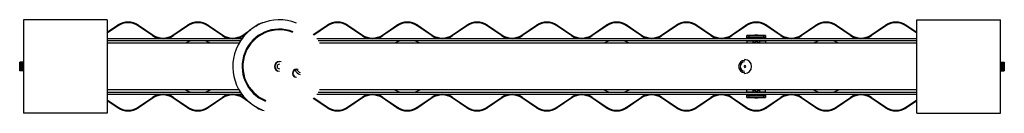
# Paper-space layout '_Superior' of a CAD drawing. Header units: millimetres. Extents: x -529 to 529, y -50 to 50.
import ezdxf

# ---------------------------------------------------------------- set-up
doc = ezdxf.new("R2010")
doc.units = ezdxf.units.MM

psp = doc.layouts.new('_Superior')

# ---------------------------------------------------------------- linework, layer by layer
at = {"color": 7, "linetype": 'Continuous', "lineweight": 25}
for p, q in [((-435, 50), (-525, 50)), ((-525, 50), (-525, -50)), ((-435, 50), (-435, -50)), ((-435, 36.6), (-423.8, 44.2)), ((-423.3, 43.5), (-435, 35.6)), ((-386.2, 33), (-401.7, 43.5)), ((-401.2, 44.2), (-385.7, 33.7)), ((-364.3, 33.7), (-348.7, 44.2)), ((-348.2, 43.5), (-363.8, 33)), ((-311.2, 33), (-326.8, 43.5)), ((-326.3, 44.2), (-310.7, 33.7)), ((-275.2, 43.2), (-273.7, 44.2)), ((-213.5, 34.2), (-198.7, 44.2)), ((-198.2, 43.5), (-213, 33.6)), ((-161.2, 33), (-176.8, 43.5)), ((-176.3, 44.2), (-160.7, 33.7)), ((-139.3, 33.7), (-123.6, 44.3)), ((-123.2, 43.6), (-138.8, 33)), ((-86.2, 33), (-101.8, 43.5)), ((-101.3, 44.2), (-85.7, 33.7)), ((-64.3, 33.7), (-48.7, 44.2)), ((-48.2, 43.5), (-63.8, 33)), ((-11.2, 33), (-26.8, 43.5)), ((-26.3, 44.2), (-10.7, 33.7)), ((10.7, 33.7), (26.3, 44.2)), ((26.8, 43.5), (11.2, 33)), ((63.8, 33), (48.2, 43.5)), ((48.7, 44.2), (64.3, 33.7)), ((85.7, 33.7), (101.3, 44.2)), ((101.8, 43.5), (86.2, 33)), ((138.8, 33), (123.2, 43.6)), ((123.6, 44.3), (139.3, 33.7)), ((160.7, 33.7), (176.3, 44.2)), ((176.8, 43.5), (161.2, 33)), ((213.8, 33), (198.2, 43.5)), ((198.7, 44.2), (214.3, 33.7)), ((235.7, 33.7), (251.3, 44.2)), ((251.8, 43.5), (236.2, 33)), ((288.8, 33), (273.2, 43.5)), ((273.7, 44.2), (289.3, 33.7)), ((310.7, 33.7), (326.3, 44.2)), ((326.8, 43.5), (311.2, 33)), ((363.8, 33), (348.2, 43.5)), ((348.7, 44.2), (364.3, 33.7)), ((385.7, 33.7), (401.3, 44.2)), ((401.8, 43.5), (386.2, 33)), ((435, 35.6), (423.2, 43.5)), ((423.7, 44.2), (435, 36.6)), ((435, -50), (435, 50)), ((435, 50), (525, 50)), ((525, -50), (525, 50)), ((-289.3, 33.7), (-280.6, 39.6)), ((-285.3, 35.4), (-288.8, 33)), ((252.5, 29.6), (252.5, 33.3)), ((254.5, 33.3), (254.5, 31.3)), ((270.5, 33.3), (254.5, 33.3)), ((261, 33.6), (261, 33.3)), ((264, 33.6), (261, 33.6)), ((264, 33.3), (264, 33.6)), ((270.5, 31.3), (270.5, 33.3)), ((272.5, 33.3), (272.5, 29.6)), ((-290.3, 29.6), (-435, 29.6)), ((-291.7, 27.6), (-435, 27.6)), ((-293.3, 25), (-435, 25)), ((435, 29.6), (-209.7, 29.6)), ((435, 27.6), (-208.3, 27.6)), ((435, 25), (-206.7, 25)), ((261, 31), (252.5, 31)), ((252.5, 27.6), (252.5, 25)), ((270.5, 31.3), (254.5, 31.3)), ((258.8, 27.6), (258.8, 25.8)), ((261, 31.2), (261, 29.6)), ((261.5, 27), (263.5, 27)), ((261.5, 25.8), (261.5, 27)), ((262.5, 27.6), (262.5, 27)), ((263.5, 27), (263.5, 25.8)), ((264, 29.6), (264, 31.2)), ((272.5, 31), (264, 31)), ((266.3, 25.8), (266.3, 27.6)), ((272.5, 27.6), (272.5, 25)), ((-529, -4.4), (-529, 4.4)), ((-525, 3.9), (-529, 3.9)), ((-525, 3.6), (-529, 3.6)), ((-525, 3.1), (-529, 3.1)), ((-525, 2.6), (-529, 2.6)), ((-525, 2), (-529, 2)), ((-525, 1.4), (-529, 1.4)), ((-525, 0.7), (-529, 0.7)), ((-525, 0), (-529, 0)), ((-525.1, 4.5), (-528.9, 4.5)), ((-528.9, 4.5), (-528.9, 4.5)), ((-525.1, 4.5), (-528.9, 4.5)), ((-525.1, 4.3), (-528.9, 4.3)), ((-528.9, 4.4), (-528.9, 4.3)), ((-525.1, 4.4), (-528.9, 4.4)), ((-528.9, 4.2), (-528.9, 4.1)), ((-525.1, 4.2), (-528.9, 4.2)), ((-525.1, 4.1), (-528.9, 4.1)), ((-528.9, 3.9), (-528.9, 3.8)), ((-525.1, 3.9), (-528.9, 3.9)), ((-525.1, 3.8), (-528.9, 3.8)), ((-528.9, 3.5), (-528.9, 3.4)), ((-525.1, 3.5), (-528.9, 3.5)), ((-525.1, 3.4), (-528.9, 3.4)), ((-528.9, 3), (-528.9, 2.8)), ((-525.1, 3), (-528.9, 3)), ((-525.1, 2.8), (-528.9, 2.8)), ((-528.9, 2.4), (-528.9, 2.3)), ((-525.1, 2.4), (-528.9, 2.4)), ((-525.1, 2.3), (-528.9, 2.3)), ((-528.9, 1.8), (-528.9, 1.6)), ((-525.1, 1.8), (-528.9, 1.8)), ((-525.1, 1.6), (-528.9, 1.6)), ((-528.9, 1.2), (-528.9, 0.9)), ((-525.1, 1.2), (-528.9, 1.2)), ((-525.1, 0.9), (-528.9, 0.9)), ((-528.9, 0.5), (-528.9, 0.2)), ((-525.1, 0.5), (-528.9, 0.5)), ((-525.1, 0.2), (-528.9, 0.2)), ((-525.1, 4.5), (-525.1, 4.5)), ((-525.1, 4.3), (-525.1, 4.4)), ((-525.1, 4.1), (-525.1, 4.2)), ((-525.1, 3.8), (-525.1, 3.9)), ((-525.1, 3.4), (-525.1, 3.5)), ((-525.1, 2.8), (-525.1, 3)), ((-525.1, 2.3), (-525.1, 2.4)), ((-525.1, 1.6), (-525.1, 1.8)), ((-525.1, 0.9), (-525.1, 1.2)), ((-525.1, 0.2), (-525.1, 0.5)), ((525, 3.9), (529, 3.9)), ((525, 3.6), (529, 3.6)), ((525, 3.1), (529, 3.1)), ((525, 2.6), (529, 2.6)), ((525, 2), (529, 2)), ((525, 1.4), (529, 1.4)), ((525, 0.7), (529, 0.7)), ((525.1, 4.5), (528.9, 4.5)), ((525.1, 4.5), (525.1, 4.5)), ((525.1, 4.5), (528.9, 4.5)), ((525.1, 4.3), (528.9, 4.3)), ((525.1, 4.4), (525.1, 4.3)), ((525.1, 4.4), (528.9, 4.4)), ((525.1, 4.2), (525.1, 4.1)), ((525.1, 4.2), (528.9, 4.2)), ((525.1, 4.1), (528.9, 4.1)), ((525.1, 3.9), (525.1, 3.8)), ((525.1, 3.9), (528.9, 3.9)), ((525.1, 3.8), (528.9, 3.8)), ((525.1, 3.5), (525.1, 3.4)), ((525.1, 3.5), (528.9, 3.5)), ((525.1, 3.4), (528.9, 3.4)), ((525.1, 3), (525.1, 2.8)), ((525.1, 3), (528.9, 3)), ((525.1, 2.8), (528.9, 2.8)), ((525.1, 2.4), (525.1, 2.3)), ((525.1, 2.4), (528.9, 2.4)), ((525.1, 2.3), (528.9, 2.3)), ((525.1, 1.8), (528.9, 1.8)), ((525.1, 1.8), (525.1, 1.6)), ((525.1, 1.6), (528.9, 1.6)), ((525.1, 1.2), (528.9, 1.2)), ((525.1, 1.2), (525.1, 0.9)), ((525.1, 0.9), (528.9, 0.9)), ((525.1, 0.5), (525.1, 0.2)), ((525.1, 0.5), (528.9, 0.5)), ((525.1, 0.2), (528.9, 0.2)), ((528.9, 4.5), (528.9, 4.5)), ((528.9, 4.3), (528.9, 4.4)), ((528.9, 4.1), (528.9, 4.2)), ((528.9, 3.8), (528.9, 3.9)), ((528.9, 3.4), (528.9, 3.5)), ((528.9, 2.8), (528.9, 3)), ((528.9, 2.3), (528.9, 2.4)), ((528.9, 1.6), (528.9, 1.8)), ((528.9, 0.9), (528.9, 1.2)), ((528.9, 0.2), (528.9, 0.5)), ((529, 4.4), (529, -4.4)), ((-525, -0.7), (-529, -0.7)), ((-525, -1.4), (-529, -1.4)), ((-525, -2), (-529, -2)), ((-525, -2.6), (-529, -2.6)), ((-525, -3.1), (-529, -3.1)), ((-525, -3.6), (-529, -3.6)), ((-525, -3.9), (-529, -3.9)), ((-525.1, -0.3), (-528.9, -0.3)), ((-528.9, -0.3), (-528.9, -0.5)), ((-525.1, -0.5), (-528.9, -0.5)), ((-525.1, -0.9), (-528.9, -0.9)), ((-528.9, -0.9), (-528.9, -1.2)), ((-525.1, -1.2), (-528.9, -1.2)), ((-528.9, -1.6), (-528.9, -1.8)), ((-525.1, -1.6), (-528.9, -1.6)), ((-525.1, -1.8), (-528.9, -1.8)), ((-528.9, -2.3), (-528.9, -2.4)), ((-525.1, -2.3), (-528.9, -2.3)), ((-525.1, -2.4), (-528.9, -2.4)), ((-528.9, -2.8), (-528.9, -3)), ((-525.1, -2.8), (-528.9, -2.8)), ((-525.1, -3), (-528.9, -3)), ((-528.9, -3.4), (-528.9, -3.5)), ((-525.1, -3.4), (-528.9, -3.4)), ((-525.1, -3.5), (-528.9, -3.5)), ((-528.9, -3.8), (-528.9, -3.9)), ((-525.1, -3.8), (-528.9, -3.8)), ((-525.1, -3.9), (-528.9, -3.9)), ((-528.9, -4.1), (-528.9, -4.2)), ((-525.1, -4.1), (-528.9, -4.1)), ((-525.1, -4.2), (-528.9, -4.2)), ((-525.1, -4.4), (-528.9, -4.4)), ((-528.9, -4.4), (-528.9, -4.4)), ((-525.1, -4.4), (-528.9, -4.4)), ((-528.9, -4.5), (-528.9, -4.5)), ((-525.1, -4.5), (-528.9, -4.5)), ((-525.1, -4.5), (-528.9, -4.5)), ((-525.1, -0.5), (-525.1, -0.3)), ((-525.1, -1.2), (-525.1, -0.9)), ((-525.1, -1.8), (-525.1, -1.6)), ((-525.1, -2.4), (-525.1, -2.3)), ((-525.1, -3), (-525.1, -2.8)), ((-525.1, -3.5), (-525.1, -3.4)), ((-525.1, -3.9), (-525.1, -3.8)), ((-525.1, -4.2), (-525.1, -4.1)), ((-525.1, -4.4), (-525.1, -4.4)), ((-525.1, -4.5), (-525.1, -4.5)), ((525, 0), (529, 0)), ((525, -0.7), (529, -0.7)), ((525, -1.4), (529, -1.4)), ((525, -2), (529, -2)), ((525, -2.6), (529, -2.6)), ((525, -3.1), (529, -3.1)), ((525, -3.6), (529, -3.6)), ((525, -3.9), (529, -3.9)), ((525.1, -0.3), (525.1, -0.5)), ((525.1, -0.3), (528.9, -0.3)), ((525.1, -0.5), (528.9, -0.5)), ((525.1, -0.9), (525.1, -1.2)), ((525.1, -0.9), (528.9, -0.9)), ((525.1, -1.2), (528.9, -1.2)), ((525.1, -1.6), (525.1, -1.8)), ((525.1, -1.6), (528.9, -1.6)), ((525.1, -1.8), (528.9, -1.8)), ((525.1, -2.3), (525.1, -2.4)), ((525.1, -2.3), (528.9, -2.3)), ((525.1, -2.4), (528.9, -2.4)), ((525.1, -2.8), (525.1, -3)), ((525.1, -2.8), (528.9, -2.8)), ((525.1, -3), (528.9, -3)), ((525.1, -3.4), (528.9, -3.4)), ((525.1, -3.4), (525.1, -3.5)), ((525.1, -3.5), (528.9, -3.5)), ((525.1, -3.8), (528.9, -3.8)), ((525.1, -3.8), (525.1, -3.9)), ((525.1, -3.9), (528.9, -3.9)), ((525.1, -4.1), (525.1, -4.2)), ((525.1, -4.1), (528.9, -4.1)), ((525.1, -4.2), (528.9, -4.2)), ((525.1, -4.4), (525.1, -4.4)), ((525.1, -4.4), (528.9, -4.4)), ((525.1, -4.4), (528.9, -4.4)), ((525.1, -4.5), (528.9, -4.5)), ((525.1, -4.5), (525.1, -4.5)), ((525.1, -4.5), (528.9, -4.5)), ((528.9, -0.5), (528.9, -0.3)), ((528.9, -1.2), (528.9, -0.9)), ((528.9, -1.8), (528.9, -1.6)), ((528.9, -2.4), (528.9, -2.3)), ((528.9, -3), (528.9, -2.8)), ((528.9, -3.5), (528.9, -3.4)), ((528.9, -3.9), (528.9, -3.8)), ((528.9, -4.2), (528.9, -4.1)), ((528.9, -4.4), (528.9, -4.4)), ((528.9, -4.5), (528.9, -4.5)), ((-293.3, -25), (-435, -25)), ((-435, -27.6), (-291.7, -27.6)), ((-435, -29.6), (-290.3, -29.6)), ((-209.7, -29.6), (435, -29.6)), ((-208.3, -27.6), (435, -27.6)), ((435, -25), (-206.7, -25)), ((252.5, -27.6), (252.5, -25)), ((252.5, -33.3), (252.5, -29.6)), ((252.5, -31), (261, -31)), ((254.5, -31.3), (270.5, -31.3)), ((254.5, -31.3), (254.5, -33.3)), ((258.8, -25.8), (258.8, -27.6)), ((261, -29.6), (261, -31.2)), ((261.5, -27), (261.5, -25.8)), ((263.5, -27), (261.5, -27)), ((262.5, -27.6), (262.5, -27)), ((263.5, -25.8), (263.5, -27)), ((264, -31.2), (264, -29.6)), ((264, -31), (272.5, -31)), ((266.3, -27.6), (266.3, -25.8)), ((270.5, -33.3), (270.5, -31.3)), ((272.5, -27.6), (272.5, -25)), ((272.5, -29.6), (272.5, -33.3)), ((-435, -35.6), (-423.2, -43.5)), ((-423.7, -44.2), (-435, -36.6)), ((-401.8, -43.5), (-386.2, -33)), ((-385.7, -33.7), (-401.3, -44.2)), ((-348.7, -44.2), (-364.3, -33.7)), ((-363.8, -33), (-348.2, -43.5)), ((-326.8, -43.5), (-311.2, -33)), ((-310.7, -33.7), (-326.3, -44.2)), ((-280.6, -39.6), (-289.3, -33.7)), ((-288.8, -33), (-285.3, -35.4)), ((-198.7, -44.2), (-213.5, -34.2)), ((-213, -33.6), (-198.2, -43.5)), ((-176.8, -43.5), (-161.2, -33)), ((-160.7, -33.7), (-176.3, -44.2)), ((-123.6, -44.3), (-139.3, -33.7)), ((-138.8, -33), (-123.2, -43.6)), ((-101.8, -43.5), (-86.2, -33)), ((-85.7, -33.7), (-101.3, -44.2)), ((-48.7, -44.2), (-64.3, -33.7)), ((-63.8, -33), (-48.2, -43.5)), ((-26.8, -43.5), (-11.2, -33)), ((-10.7, -33.7), (-26.3, -44.2)), ((26.3, -44.2), (10.7, -33.7)), ((11.2, -33), (26.8, -43.5)), ((48.2, -43.5), (63.8, -33)), ((64.3, -33.7), (48.7, -44.2)), ((101.3, -44.2), (85.7, -33.7)), ((86.2, -33), (101.8, -43.5)), ((123.2, -43.6), (138.8, -33)), ((139.3, -33.7), (123.6, -44.3)), ((176.3, -44.2), (160.7, -33.7)), ((161.2, -33), (176.8, -43.5)), ((198.2, -43.5), (213.8, -33)), ((214.3, -33.7), (198.7, -44.2)), ((251.3, -44.2), (235.7, -33.7)), ((236.2, -33), (251.8, -43.5)), ((254.5, -33.3), (270.5, -33.3)), ((261, -33.3), (261, -33.6)), ((261, -33.6), (264, -33.6)), ((264, -33.6), (264, -33.3)), ((273.2, -43.5), (288.8, -33)), ((289.3, -33.7), (273.7, -44.2)), ((326.3, -44.2), (310.7, -33.7)), ((311.2, -33), (326.8, -43.5)), ((348.2, -43.5), (363.8, -33)), ((364.3, -33.7), (348.7, -44.2)), ((401.2, -44.2), (385.7, -33.7)), ((386.2, -33), (401.7, -43.5)), ((423.3, -43.5), (435, -35.6)), ((435, -36.6), (423.8, -44.2)), ((-435, -50), (-525, -50)), ((-273.7, -44.2), (-275.2, -43.2)), ((435, -50), (525, -50))]:
    psp.add_line(p, q, dxfattribs=at)
at = {"color": 8, "linetype": 'Continuous', "lineweight": 25}
for p, q in [((262.5, 33.6), (262.5, 33.3)), ((258.8, 27.1), (252.5, 27.1)), ((261.5, 25.8), (258.8, 25.8)), ((262.5, 31.2), (262.5, 29.6)), ((266.3, 25.8), (263.5, 25.8)), ((272.5, 27.1), (266.3, 27.1)), ((250, 7.5), (250, 6.5)), ((250, -7.5), (250, -6.5)), ((252.5, -27.1), (258.8, -27.1)), ((258.8, -25.8), (261.5, -25.8)), ((262.5, -31.2), (262.5, -29.6)), ((263.5, -25.8), (266.3, -25.8)), ((266.3, -27.1), (272.5, -27.1)), ((262.5, -33.6), (262.5, -33.3))]:
    psp.add_line(p, q, dxfattribs=at)
at = {"color": 7, "linetype": 'Continuous', "lineweight": 25}
for centre, radius, start, end in [((-412.5, 27.6), 20, 55.7533, 124.2467), ((-412.5, 27.6), 19.2, 55.7477, 124.2523), ((-337.5, 27.6), 20, 56.0268, 123.9732), ((-337.5, 27.6), 19.2, 56.0268, 123.9732), ((-250, 0), 50, 68.349, 248.349), ((-262.5, 27.6), 20, 101.1039, 123.9732), ((-187.5, 27.6), 20, 56.0268, 123.9732), ((-187.5, 27.6), 19.2, 56.0268, 123.9732), ((-112.5, 27.6), 20, 56.0261, 123.6997), ((-112.5, 27.6), 19.2, 56.0261, 123.6941), ((-37.5, 27.6), 20, 56.0268, 123.9732), ((-37.5, 27.6), 19.2, 56.0268, 123.9732), ((37.5, 27.6), 20, 56.0268, 123.9732), ((37.5, 27.6), 19.2, 56.0268, 123.9732), ((112.5, 27.6), 20, 56.3003, 123.9739), ((112.5, 27.6), 19.2, 56.3059, 123.9739), ((187.5, 27.6), 20, 56.0268, 123.9732), ((187.5, 27.6), 19.2, 56.0268, 123.9732), ((262.5, 27.6), 20, 56.0268, 123.9732), ((262.5, 27.6), 19.2, 56.0268, 123.9732), ((337.5, 27.6), 20, 56.0268, 123.9732), ((337.5, 27.6), 19.2, 56.0268, 123.9732), ((412.5, 27.6), 20, 56.0268, 123.9732), ((412.5, 27.6), 19.2, 56.0268, 123.9732), ((-375, 49.6), 20, 236.0268, 303.9732), ((-375, 49.6), 19.2, 236.0268, 303.9732), ((-300, 49.6), 20, 236.0268, 303.9732), ((-300, 49.6), 19.2, 236.0268, 303.9732), ((-250, 0), 40, 68.349, 248.349), ((-250, 0), 39.2, 68.349, 248.349), ((-150, 49.6), 20, 236.0268, 303.9732), ((-150, 49.6), 19.2, 236.0268, 303.9732), ((-75, 49.6), 20, 236.0261, 303.9732), ((-75, 49.6), 19.2, 236.0261, 303.9732), ((0, 49.6), 20, 236.0268, 303.9732), ((0, 49.6), 19.2, 236.0268, 303.9732), ((75, 49.6), 20, 236.0268, 303.9739), ((75, 49.6), 19.2, 236.0268, 303.9739), ((150, 49.6), 20, 236.0268, 303.9732), ((150, 49.6), 19.2, 236.0268, 303.9732), ((225, 49.6), 20, 236.0268, 303.9732), ((225, 49.6), 19.2, 236.0268, 303.9732), ((254, -0.1), 33.4, 89.1415, 92.5771), ((271, -0.1), 33.4, 87.4229, 90.8585), ((300, 49.6), 20, 236.0268, 303.9732), ((300, 49.6), 19.2, 236.0268, 303.9732), ((375, 49.6), 20, 236.0268, 303.9732), ((375, 49.6), 19.2, 236.0268, 303.9732), ((-337.5, 0), 28.5, 104.2319, 118.6944), ((-337.5, 0), 28.5, 61.3056, 75.7681), ((-112.5, 0), 28.5, 104.2319, 118.6944), ((-112.5, 0), 28.5, 61.3056, 75.7681), ((112.5, 0), 28.5, 104.2319, 118.6944), ((112.5, 0), 28.5, 61.3056, 75.7681), ((254, -2.1), 33.4, 89.1415, 92.5771), ((259.5, 25.8), 0.75, 180, 270), ((265.5, 25.8), 0.75, 270, 0), ((271, -2.1), 33.4, 87.4229, 90.8585), ((337.5, 0), 28.5, 104.2319, 118.6944), ((337.5, 0), 28.5, 61.3056, 75.7681), ((-250, 0), 5.25, 68.349, 248.349), ((-250, 0), 5, 90, 270), ((-250, 0), 2.5, 90, 270), ((250, 0), 6.5, 90, 270), ((250, 0), 4.9, 90, 270), ((250, 0), 0.75, 0, 180), ((250, 0), 7.5, 270, 90), ((250, 0), 1.2, 270, 90), ((250, 0), 1, 270, 90), ((-231.4, -7.4), 4.5, 68.349, 248.349), ((-231.4, -7.4), 4, 90, 270), ((-225, 0), 9, 204.8656, 253.1651), ((-375, -49.6), 20, 56.0268, 123.9732), ((-375, -49.6), 19.2, 56.0268, 123.9732), ((-337.5, 0), 28.5, 241.3056, 255.7681), ((-337.5, 0), 28.5, 284.2319, 298.6944), ((-300, -49.6), 20, 56.0268, 123.9732), ((-300, -49.6), 19.2, 56.0268, 123.9732), ((-150, -49.6), 20, 56.0268, 123.9732), ((-150, -49.6), 19.2, 56.0268, 123.9732), ((-112.5, 0), 28.5, 241.3056, 255.7681), ((-112.5, 0), 28.5, 284.2319, 298.6944), ((-75, -49.6), 20, 56.0268, 123.9739), ((-75, -49.6), 19.2, 56.0268, 123.9739), ((0, -49.6), 20, 56.0268, 123.9732), ((0, -49.6), 19.2, 56.0268, 123.9732), ((75, -49.6), 20, 56.0261, 123.9732), ((75, -49.6), 19.2, 56.0261, 123.9732), ((112.5, 0), 28.5, 241.3056, 255.7681), ((112.5, 0), 28.5, 284.2319, 298.6944), ((150, -49.6), 20, 56.0268, 123.9732), ((150, -49.6), 19.2, 56.0268, 123.9732), ((225, -49.6), 20, 56.0268, 123.9732), ((225, -49.6), 19.2, 56.0268, 123.9732), ((254, 2.1), 33.4, 267.4229, 270.8585), ((259.5, -25.8), 0.75, 90, 180), ((265.5, -25.8), 0.75, 360, 90), ((271, 2.1), 33.4, 269.1415, 272.5771), ((300, -49.6), 20, 56.0268, 123.9732), ((300, -49.6), 19.2, 56.0268, 123.9732), ((337.5, 0), 28.5, 241.3056, 255.7681), ((337.5, 0), 28.5, 284.2319, 298.6944), ((375, -49.6), 20, 56.0268, 123.9732), ((375, -49.6), 19.2, 56.0268, 123.9732), ((254, 0.1), 33.4, 267.4229, 270.8585), ((271, 0.1), 33.4, 269.1415, 272.5771), ((-412.5, -27.6), 20, 236.0268, 303.9732), ((-412.5, -27.6), 19.2, 236.0268, 303.9732), ((-337.5, -27.6), 20, 236.0268, 303.9732), ((-337.5, -27.6), 19.2, 236.0268, 303.9732), ((-262.5, -27.6), 20, 236.0268, 258.8989), ((-187.5, -27.6), 20, 236.0268, 303.9732), ((-187.5, -27.6), 19.2, 236.0268, 303.9732), ((-112.5, -27.6), 20, 236.3003, 303.9739), ((-112.5, -27.6), 19.2, 236.3059, 303.9739), ((-37.5, -27.6), 20, 236.0268, 303.9732), ((-37.5, -27.6), 19.2, 236.0268, 303.9732), ((37.5, -27.6), 20, 236.0268, 303.9732), ((37.5, -27.6), 19.2, 236.0268, 303.9732), ((112.5, -27.6), 20, 236.0261, 303.6997), ((112.5, -27.6), 19.2, 236.0261, 303.6941), ((187.5, -27.6), 20, 236.0268, 303.9732), ((187.5, -27.6), 19.2, 236.0268, 303.9732), ((262.5, -27.6), 20, 236.0268, 303.9732), ((262.5, -27.6), 19.2, 236.0268, 303.9732), ((337.5, -27.6), 20, 236.0268, 303.9732), ((337.5, -27.6), 19.2, 236.0268, 303.9732), ((412.5, -27.6), 20, 235.7533, 304.2467), ((412.5, -27.6), 19.2, 235.7477, 304.2523)]:
    psp.add_arc(centre, radius, start, end, dxfattribs=at)
at = {"color": 8, "linetype": 'Continuous', "lineweight": 25}
psp.add_arc((-225, 0), 7, 208.9591, 249.0716, dxfattribs=at)
at = {"color": 7, "linetype": 'Continuous', "lineweight": 25}
for points, knots in [([(261.5, 25), (261.5, 25), (261.5, 25), (261.5, 25), (261.5, 25), (261.5, 25.1), (261.5, 25.1), (261.5, 25.2), (261.5, 25.2), (261.5, 25.3), (261.5, 25.5), (261.5, 25.6), (261.5, 25.7), (261.5, 25.8)], [0, 0, 0, 0, 0.074371, 0.147786, 0.220222, 0.291662, 0.362098, 0.431529, 0.499966, 0.62528, 0.750192, 0.874984, 1, 1, 1, 1]), ([(263.5, 25.8), (263.5, 25.7), (263.5, 25.7), (263.5, 25.6), (263.5, 25.5), (263.5, 25.4), (263.5, 25.3), (263.5, 25.3), (263.5, 25.2), (263.5, 25.1), (263.5, 25.1), (263.5, 25), (263.5, 25), (263.5, 25)], [0, 0, 0, 0, 0.071586, 0.143049, 0.214458, 0.28588, 0.357373, 0.42899, 0.500771, 0.620993, 0.744289, 0.870651, 1, 1, 1, 1]), ([(-528.9, 4.5), (-528.9, 4.5), (-528.9, 4.5), (-528.9, 4.5), (-528.9, 4.5), (-529, 4.5), (-529, 4.4), (-529, 4.4), (-529, 4.4), (-529, 4.4), (-529, 4.3)], [0, 0, 0, 0, 0.052206, 0.10848, 0.173968, 0.252013, 0.366823, 0.502732, 0.736895, 1, 1, 1, 1]), ([(-529, 4.4), (-529, 4.4), (-529, 4.4), (-529, 4.4), (-529, 4.5), (-529, 4.5), (-528.9, 4.5), (-528.9, 4.5), (-528.9, 4.5), (-528.9, 4.5)], [0, 0, 0, 0, 0.260652, 0.495902, 0.629272, 0.747123, 0.848219, 0.929036, 1, 1, 1, 1]), ([(-528.9, 4.5), (-528.9, 4.5), (-528.9, 4.5), (-528.9, 4.5), (-528.9, 4.5), (-529, 4.5), (-529, 4.5), (-529, 4.4), (-529, 4.4), (-529, 4.4), (-529, 4.4)], [0, 0, 0, 0, 0.052206, 0.10848, 0.173967, 0.252013, 0.366822, 0.502732, 0.736895, 1, 1, 1, 1]), ([(-528.9, 4.3), (-528.9, 4.3), (-528.9, 4.3), (-528.9, 4.3), (-528.9, 4.3), (-529, 4.3), (-529, 4.3), (-529, 4.3), (-529, 4.2), (-529, 4.2), (-529, 4.2)], [0, 0, 0, 0, 0.052206, 0.10848, 0.173968, 0.252014, 0.366823, 0.502733, 0.736895, 1, 1, 1, 1]), ([(-529, 4.3), (-529, 4.3), (-529, 4.4), (-529, 4.4), (-529, 4.4), (-529, 4.4), (-528.9, 4.4), (-528.9, 4.4), (-528.9, 4.4), (-528.9, 4.4)], [0, 0, 0, 0, 0.260652, 0.495902, 0.629272, 0.747122, 0.848218, 0.929036, 1, 1, 1, 1]), ([(-529, 4.2), (-529, 4.2), (-529, 4.2), (-529, 4.2), (-529, 4.2), (-529, 4.2), (-528.9, 4.2), (-528.9, 4.2), (-528.9, 4.2), (-528.9, 4.2)], [0, 0, 0, 0, 0.260652, 0.495902, 0.629272, 0.747122, 0.848218, 0.929036, 1, 1, 1, 1]), ([(-528.9, 4.1), (-528.9, 4.1), (-528.9, 4.1), (-528.9, 4.1), (-528.9, 4.1), (-529, 4.1), (-529, 4.1), (-529, 4), (-529, 4), (-529, 3.9), (-529, 3.9)], [0, 0, 0, 0, 0.052206, 0.10848, 0.173968, 0.252014, 0.366824, 0.502734, 0.736896, 1, 1, 1, 1]), ([(-529, 3.9), (-529, 3.9), (-529, 3.9), (-529, 3.9), (-529, 3.9), (-529, 3.9), (-528.9, 3.9), (-528.9, 3.9), (-528.9, 3.9), (-528.9, 3.9)], [0, 0, 0, 0, 0.260652, 0.495902, 0.629272, 0.747122, 0.848218, 0.929036, 1, 1, 1, 1]), ([(-528.9, 3.8), (-528.9, 3.8), (-528.9, 3.8), (-528.9, 3.8), (-528.9, 3.8), (-529, 3.7), (-529, 3.7), (-529, 3.7), (-529, 3.6), (-529, 3.6), (-529, 3.6)], [0, 0, 0, 0, 0.052206, 0.10848, 0.173968, 0.252013, 0.366823, 0.502733, 0.736895, 1, 1, 1, 1]), ([(-529, 3.6), (-529, 3.6), (-529, 3.5), (-529, 3.5), (-529, 3.5), (-529, 3.5), (-528.9, 3.5), (-528.9, 3.5), (-528.9, 3.5), (-528.9, 3.5)], [0, 0, 0, 0, 0.260652, 0.495902, 0.629272, 0.747123, 0.848219, 0.929036, 1, 1, 1, 1]), ([(-528.9, 3.4), (-528.9, 3.4), (-528.9, 3.4), (-528.9, 3.3), (-528.9, 3.3), (-529, 3.3), (-529, 3.3), (-529, 3.2), (-529, 3.2), (-529, 3.1), (-529, 3.1)], [0, 0, 0, 0, 0.052206, 0.10848, 0.173968, 0.252013, 0.366822, 0.502732, 0.736895, 1, 1, 1, 1]), ([(-529, 3.1), (-529, 3.1), (-529, 3.1), (-529, 3.1), (-529, 3), (-529, 3), (-528.9, 3), (-528.9, 3), (-528.9, 3), (-528.9, 3)], [0, 0, 0, 0, 0.2606522, 0.495902, 0.6292728, 0.7471236, 0.848219, 0.9290359, 1, 1, 1, 1]), ([(-528.9, 2.8), (-528.9, 2.8), (-528.9, 2.8), (-528.9, 2.8), (-528.9, 2.8), (-529, 2.8), (-529, 2.8), (-529, 2.7), (-529, 2.7), (-529, 2.6), (-529, 2.6)], [0, 0, 0, 0, 0.052206, 0.10848, 0.173967, 0.252013, 0.366822, 0.502731, 0.736894, 1, 1, 1, 1]), ([(-529, 2.6), (-529, 2.6), (-529, 2.5), (-529, 2.5), (-529, 2.5), (-529, 2.5), (-528.9, 2.5), (-528.9, 2.4), (-528.9, 2.4), (-528.9, 2.4)], [0, 0, 0, 0, 0.260653, 0.495902, 0.629274, 0.747125, 0.84822, 0.929036, 1, 1, 1, 1]), ([(-528.9, 2.3), (-528.9, 2.3), (-528.9, 2.3), (-528.9, 2.3), (-528.9, 2.2), (-529, 2.2), (-529, 2.2), (-529, 2.1), (-529, 2.1), (-529, 2), (-529, 2)], [0, 0, 0, 0, 0.052206, 0.10848, 0.173967, 0.252013, 0.366822, 0.502731, 0.736894, 1, 1, 1, 1]), ([(-529, 2), (-529, 2), (-529, 1.9), (-529, 1.9), (-529, 1.9), (-529, 1.8), (-528.9, 1.8), (-528.9, 1.8), (-528.9, 1.8), (-528.9, 1.8)], [0, 0, 0, 0, 0.260653, 0.495903, 0.629276, 0.747127, 0.848221, 0.929037, 1, 1, 1, 1]), ([(-528.9, 1.6), (-528.9, 1.6), (-528.9, 1.6), (-528.9, 1.6), (-528.9, 1.6), (-529, 1.6), (-529, 1.5), (-529, 1.5), (-529, 1.4), (-529, 1.4), (-529, 1.4)], [0, 0, 0, 0, 0.052206, 0.10848, 0.173967, 0.252013, 0.366822, 0.502731, 0.736894, 1, 1, 1, 1]), ([(-529, 1.4), (-529, 1.3), (-529, 1.3), (-529, 1.2), (-529, 1.2), (-529, 1.2), (-528.9, 1.2), (-528.9, 1.2), (-528.9, 1.2), (-528.9, 1.2)], [0, 0, 0, 0, 0.260653, 0.495903, 0.629275, 0.747126, 0.84822, 0.929036, 1, 1, 1, 1]), ([(-528.9, 0.9), (-528.9, 0.9), (-528.9, 0.9), (-528.9, 0.9), (-528.9, 0.9), (-529, 0.9), (-529, 0.9), (-529, 0.8), (-529, 0.8), (-529, 0.7), (-529, 0.7)], [0, 0, 0, 0, 0.052206, 0.10848, 0.173967, 0.252013, 0.366822, 0.502731, 0.736894, 1, 1, 1, 1]), ([(-529, 0.7), (-529, 0.7), (-529, 0.6), (-529, 0.6), (-529, 0.5), (-529, 0.5), (-528.9, 0.5), (-528.9, 0.5), (-528.9, 0.5), (-528.9, 0.5)], [0, 0, 0, 0, 0.2606524, 0.4959022, 0.6292733, 0.7471243, 0.8482194, 0.929036, 1, 1, 1, 1]), ([(-528.9, 0.2), (-528.9, 0.2), (-528.9, 0.2), (-528.9, 0.2), (-528.9, 0.2), (-529, 0.2), (-529, 0.2), (-529, 0.1), (-529, 0.1), (-529, 0), (-529, 0)], [0, 0, 0, 0, 0.052206, 0.10848, 0.173967, 0.252013, 0.366822, 0.502732, 0.736895, 1, 1, 1, 1]), ([(-529, 0), (-529, 0), (-529, -0.1), (-529, -0.1), (-529, -0.2), (-529, -0.2), (-528.9, -0.2), (-528.9, -0.2), (-528.9, -0.3), (-528.9, -0.3)], [0, 0, 0, 0, 0.260652, 0.495902, 0.629272, 0.747123, 0.848219, 0.929036, 1, 1, 1, 1]), ([(528.9, 4.5), (528.9, 4.5), (528.9, 4.5), (528.9, 4.5), (528.9, 4.5), (529, 4.5), (529, 4.5), (529, 4.4), (529, 4.4), (529, 4.4), (529, 4.4)], [0, 0, 0, 0, 0.052206, 0.10848, 0.173967, 0.252013, 0.366822, 0.502732, 0.736895, 1, 1, 1, 1]), ([(529, 4.3), (529, 4.4), (529, 4.4), (529, 4.4), (529, 4.4), (529, 4.5), (528.9, 4.5), (528.9, 4.5), (528.9, 4.5), (528.9, 4.5)], [0, 0, 0, 0, 0.260652, 0.495902, 0.629273, 0.747124, 0.848219, 0.929036, 1, 1, 1, 1]), ([(529, 4.4), (529, 4.4), (529, 4.4), (529, 4.4), (529, 4.5), (529, 4.5), (528.9, 4.5), (528.9, 4.5), (528.9, 4.5), (528.9, 4.5)], [0, 0, 0, 0, 0.260652, 0.495902, 0.629272, 0.747123, 0.848219, 0.929036, 1, 1, 1, 1]), ([(528.9, 4.4), (528.9, 4.4), (528.9, 4.4), (528.9, 4.4), (528.9, 4.4), (529, 4.4), (529, 4.4), (529, 4.4), (529, 4.4), (529, 4.3), (529, 4.3)], [0, 0, 0, 0, 0.052206, 0.10848, 0.173967, 0.252013, 0.366822, 0.502731, 0.736894, 1, 1, 1, 1]), ([(529, 4.2), (529, 4.2), (529, 4.2), (529, 4.3), (529, 4.3), (529, 4.3), (528.9, 4.3), (528.9, 4.3), (528.9, 4.3), (528.9, 4.3)], [0, 0, 0, 0, 0.260653, 0.495903, 0.629275, 0.747126, 0.84822, 0.929036, 1, 1, 1, 1]), ([(528.9, 4.2), (528.9, 4.2), (528.9, 4.2), (528.9, 4.2), (528.9, 4.2), (529, 4.2), (529, 4.2), (529, 4.2), (529, 4.2), (529, 4.2), (529, 4.2)], [0, 0, 0, 0, 0.052206, 0.10848, 0.173967, 0.252013, 0.366822, 0.502731, 0.736894, 1, 1, 1, 1]), ([(529, 3.9), (529, 3.9), (529, 4), (529, 4), (529, 4.1), (529, 4.1), (528.9, 4.1), (528.9, 4.1), (528.9, 4.1), (528.9, 4.1)], [0, 0, 0, 0, 0.260653, 0.495903, 0.629276, 0.747127, 0.848221, 0.929037, 1, 1, 1, 1]), ([(528.9, 3.9), (528.9, 3.9), (528.9, 3.9), (528.9, 3.9), (528.9, 3.9), (529, 3.9), (529, 3.9), (529, 3.9), (529, 3.9), (529, 3.9), (529, 3.9)], [0, 0, 0, 0, 0.052206, 0.10848, 0.173967, 0.252013, 0.366822, 0.502731, 0.736894, 1, 1, 1, 1]), ([(529, 3.6), (529, 3.6), (529, 3.6), (529, 3.7), (529, 3.7), (529, 3.7), (528.9, 3.8), (528.9, 3.8), (528.9, 3.8), (528.9, 3.8)], [0, 0, 0, 0, 0.260653, 0.495902, 0.629274, 0.747125, 0.84822, 0.929036, 1, 1, 1, 1]), ([(528.9, 3.5), (528.9, 3.5), (528.9, 3.5), (528.9, 3.5), (528.9, 3.5), (529, 3.5), (529, 3.5), (529, 3.5), (529, 3.5), (529, 3.6), (529, 3.6)], [0, 0, 0, 0, 0.052206, 0.10848, 0.173967, 0.252013, 0.366822, 0.502731, 0.736894, 1, 1, 1, 1]), ([(529, 3.1), (529, 3.1), (529, 3.2), (529, 3.2), (529, 3.3), (529, 3.3), (528.9, 3.3), (528.9, 3.4), (528.9, 3.4), (528.9, 3.4)], [0, 0, 0, 0, 0.260652, 0.495902, 0.629273, 0.747124, 0.848219, 0.929036, 1, 1, 1, 1]), ([(528.9, 3), (528.9, 3), (528.9, 3), (528.9, 3), (528.9, 3), (529, 3), (529, 3), (529, 3.1), (529, 3.1), (529, 3.1), (529, 3.1)], [0, 0, 0, 0, 0.052206, 0.10848, 0.173968, 0.252013, 0.366822, 0.502732, 0.736895, 1, 1, 1, 1]), ([(529, 2.6), (529, 2.6), (529, 2.7), (529, 2.7), (529, 2.8), (529, 2.8), (528.9, 2.8), (528.9, 2.8), (528.9, 2.8), (528.9, 2.8)], [0, 0, 0, 0, 0.260652, 0.495902, 0.629272, 0.747123, 0.848219, 0.929036, 1, 1, 1, 1]), ([(528.9, 2.4), (528.9, 2.4), (528.9, 2.4), (528.9, 2.4), (528.9, 2.5), (529, 2.5), (529, 2.5), (529, 2.5), (529, 2.5), (529, 2.6), (529, 2.6)], [0, 0, 0, 0, 0.0522057, 0.1084799, 0.1739678, 0.2520134, 0.3668229, 0.5027327, 0.7368951, 1, 1, 1, 1]), ([(529, 2), (529, 2), (529, 2.1), (529, 2.1), (529, 2.2), (529, 2.2), (528.9, 2.2), (528.9, 2.3), (528.9, 2.3), (528.9, 2.3)], [0, 0, 0, 0, 0.260652, 0.495902, 0.629272, 0.747122, 0.848218, 0.929036, 1, 1, 1, 1]), ([(528.9, 1.8), (528.9, 1.8), (528.9, 1.8), (528.9, 1.8), (528.9, 1.8), (529, 1.8), (529, 1.9), (529, 1.9), (529, 1.9), (529, 2), (529, 2)], [0, 0, 0, 0, 0.052206, 0.10848, 0.173968, 0.252014, 0.366824, 0.502734, 0.736896, 1, 1, 1, 1]), ([(529, 1.4), (529, 1.4), (529, 1.4), (529, 1.5), (529, 1.5), (529, 1.6), (528.9, 1.6), (528.9, 1.6), (528.9, 1.6), (528.9, 1.6)], [0, 0, 0, 0, 0.260652, 0.495902, 0.629272, 0.747122, 0.848218, 0.929036, 1, 1, 1, 1]), ([(528.9, 1.2), (528.9, 1.2), (528.9, 1.2), (528.9, 1.2), (528.9, 1.2), (529, 1.2), (529, 1.2), (529, 1.2), (529, 1.3), (529, 1.3), (529, 1.4)], [0, 0, 0, 0, 0.052206, 0.10848, 0.173968, 0.252014, 0.366823, 0.502733, 0.736895, 1, 1, 1, 1]), ([(529, 0.7), (529, 0.7), (529, 0.8), (529, 0.8), (529, 0.9), (529, 0.9), (528.9, 0.9), (528.9, 0.9), (528.9, 0.9), (528.9, 0.9)], [0, 0, 0, 0, 0.260652, 0.495902, 0.629272, 0.747122, 0.848218, 0.929036, 1, 1, 1, 1]), ([(528.9, 0.5), (528.9, 0.5), (528.9, 0.5), (528.9, 0.5), (528.9, 0.5), (529, 0.5), (529, 0.5), (529, 0.6), (529, 0.6), (529, 0.7), (529, 0.7)], [0, 0, 0, 0, 0.052206, 0.10848, 0.173968, 0.252013, 0.366823, 0.502732, 0.736895, 1, 1, 1, 1]), ([(529, 0), (529, 0), (529, 0.1), (529, 0.1), (529, 0.2), (529, 0.2), (528.9, 0.2), (528.9, 0.2), (528.9, 0.2), (528.9, 0.2)], [0, 0, 0, 0, 0.260652, 0.495902, 0.629272, 0.747123, 0.848219, 0.929036, 1, 1, 1, 1]), ([(-528.9, -0.5), (-528.9, -0.5), (-528.9, -0.5), (-528.9, -0.5), (-528.9, -0.5), (-529, -0.5), (-529, -0.5), (-529, -0.6), (-529, -0.6), (-529, -0.7), (-529, -0.7)], [0, 0, 0, 0, 0.052206, 0.10848, 0.173968, 0.252013, 0.366823, 0.502732, 0.736895, 1, 1, 1, 1]), ([(-529, -0.7), (-529, -0.7), (-529, -0.8), (-529, -0.8), (-529, -0.9), (-529, -0.9), (-528.9, -0.9), (-528.9, -0.9), (-528.9, -0.9), (-528.9, -0.9)], [0, 0, 0, 0, 0.260652, 0.495902, 0.629272, 0.747122, 0.848218, 0.929036, 1, 1, 1, 1]), ([(-528.9, -1.2), (-528.9, -1.2), (-528.9, -1.2), (-528.9, -1.2), (-528.9, -1.2), (-529, -1.2), (-529, -1.2), (-529, -1.3), (-529, -1.3), (-529, -1.3), (-529, -1.4)], [0, 0, 0, 0, 0.052206, 0.10848, 0.173968, 0.252014, 0.366823, 0.502733, 0.736895, 1, 1, 1, 1]), ([(-529, -1.4), (-529, -1.4), (-529, -1.4), (-529, -1.5), (-529, -1.5), (-529, -1.6), (-528.9, -1.6), (-528.9, -1.6), (-528.9, -1.6), (-528.9, -1.6)], [0, 0, 0, 0, 0.260652, 0.495902, 0.629272, 0.747122, 0.848218, 0.929036, 1, 1, 1, 1]), ([(-528.9, -1.8), (-528.9, -1.8), (-528.9, -1.8), (-528.9, -1.8), (-528.9, -1.8), (-529, -1.8), (-529, -1.9), (-529, -1.9), (-529, -1.9), (-529, -2), (-529, -2)], [0, 0, 0, 0, 0.052206, 0.10848, 0.173968, 0.252014, 0.366824, 0.502734, 0.736896, 1, 1, 1, 1]), ([(-529, -2), (-529, -2), (-529, -2.1), (-529, -2.1), (-529, -2.2), (-529, -2.2), (-528.9, -2.2), (-528.9, -2.3), (-528.9, -2.3), (-528.9, -2.3)], [0, 0, 0, 0, 0.260652, 0.495902, 0.629272, 0.747122, 0.848218, 0.929036, 1, 1, 1, 1]), ([(-528.9, -2.4), (-528.9, -2.4), (-528.9, -2.4), (-528.9, -2.4), (-528.9, -2.5), (-529, -2.5), (-529, -2.5), (-529, -2.5), (-529, -2.5), (-529, -2.6), (-529, -2.6)], [0, 0, 0, 0, 0.0522057, 0.1084799, 0.1739678, 0.2520134, 0.3668229, 0.5027327, 0.7368951, 1, 1, 1, 1]), ([(-529, -2.6), (-529, -2.6), (-529, -2.7), (-529, -2.7), (-529, -2.8), (-529, -2.8), (-528.9, -2.8), (-528.9, -2.8), (-528.9, -2.8), (-528.9, -2.8)], [0, 0, 0, 0, 0.260652, 0.495902, 0.629272, 0.747123, 0.848219, 0.929036, 1, 1, 1, 1]), ([(-528.9, -3), (-528.9, -3), (-528.9, -3), (-528.9, -3), (-528.9, -3), (-529, -3), (-529, -3), (-529, -3.1), (-529, -3.1), (-529, -3.1), (-529, -3.1)], [0, 0, 0, 0, 0.052206, 0.10848, 0.173968, 0.252013, 0.366822, 0.502732, 0.736895, 1, 1, 1, 1]), ([(-529, -3.1), (-529, -3.1), (-529, -3.2), (-529, -3.2), (-529, -3.3), (-529, -3.3), (-528.9, -3.3), (-528.9, -3.4), (-528.9, -3.4), (-528.9, -3.4)], [0, 0, 0, 0, 0.260652, 0.495902, 0.629273, 0.747124, 0.848219, 0.929036, 1, 1, 1, 1]), ([(-528.9, -3.5), (-528.9, -3.5), (-528.9, -3.5), (-528.9, -3.5), (-528.9, -3.5), (-529, -3.5), (-529, -3.5), (-529, -3.5), (-529, -3.5), (-529, -3.6), (-529, -3.6)], [0, 0, 0, 0, 0.052206, 0.10848, 0.173967, 0.252013, 0.366822, 0.502731, 0.736894, 1, 1, 1, 1]), ([(-529, -3.6), (-529, -3.6), (-529, -3.6), (-529, -3.7), (-529, -3.7), (-529, -3.7), (-528.9, -3.8), (-528.9, -3.8), (-528.9, -3.8), (-528.9, -3.8)], [0, 0, 0, 0, 0.260653, 0.495902, 0.629274, 0.747125, 0.84822, 0.929036, 1, 1, 1, 1]), ([(-528.9, -3.9), (-528.9, -3.9), (-528.9, -3.9), (-528.9, -3.9), (-528.9, -3.9), (-529, -3.9), (-529, -3.9), (-529, -3.9), (-529, -3.9), (-529, -3.9), (-529, -3.9)], [0, 0, 0, 0, 0.052206, 0.10848, 0.173967, 0.252013, 0.366822, 0.502731, 0.736894, 1, 1, 1, 1]), ([(-529, -3.9), (-529, -3.9), (-529, -4), (-529, -4), (-529, -4.1), (-529, -4.1), (-528.9, -4.1), (-528.9, -4.1), (-528.9, -4.1), (-528.9, -4.1)], [0, 0, 0, 0, 0.260653, 0.495903, 0.629276, 0.747127, 0.848221, 0.929037, 1, 1, 1, 1]), ([(-528.9, -4.2), (-528.9, -4.2), (-528.9, -4.2), (-528.9, -4.2), (-528.9, -4.2), (-529, -4.2), (-529, -4.2), (-529, -4.2), (-529, -4.2), (-529, -4.2), (-529, -4.2)], [0, 0, 0, 0, 0.052206, 0.10848, 0.173967, 0.252013, 0.366822, 0.502731, 0.736894, 1, 1, 1, 1]), ([(-529, -4.2), (-529, -4.2), (-529, -4.2), (-529, -4.3), (-529, -4.3), (-529, -4.3), (-528.9, -4.3), (-528.9, -4.3), (-528.9, -4.4), (-528.9, -4.4)], [0, 0, 0, 0, 0.260653, 0.495903, 0.629275, 0.747126, 0.84822, 0.929036, 1, 1, 1, 1]), ([(-528.9, -4.4), (-528.9, -4.4), (-528.9, -4.4), (-528.9, -4.4), (-528.9, -4.4), (-529, -4.4), (-529, -4.4), (-529, -4.4), (-529, -4.4), (-529, -4.4), (-529, -4.3)], [0, 0, 0, 0, 0.052206, 0.10848, 0.173967, 0.252013, 0.366822, 0.502731, 0.736894, 1, 1, 1, 1]), ([(-529, -4.3), (-529, -4.4), (-529, -4.4), (-529, -4.4), (-529, -4.4), (-529, -4.5), (-528.9, -4.5), (-528.9, -4.5), (-528.9, -4.5), (-528.9, -4.5)], [0, 0, 0, 0, 0.260652, 0.495902, 0.629273, 0.747124, 0.848219, 0.929036, 1, 1, 1, 1]), ([(-528.9, -4.5), (-528.9, -4.5), (-528.9, -4.5), (-528.9, -4.5), (-528.9, -4.5), (-529, -4.5), (-529, -4.5), (-529, -4.4), (-529, -4.4), (-529, -4.4), (-529, -4.4)], [0, 0, 0, 0, 0.052206, 0.10848, 0.173967, 0.252013, 0.366822, 0.502732, 0.736895, 1, 1, 1, 1]), ([(-529, -4.4), (-529, -4.4), (-529, -4.4), (-529, -4.4), (-529, -4.5), (-529, -4.5), (-528.9, -4.5), (-528.9, -4.5), (-528.9, -4.5), (-528.9, -4.5)], [0, 0, 0, 0, 0.260652, 0.495902, 0.629272, 0.747123, 0.848219, 0.929036, 1, 1, 1, 1]), ([(528.9, -0.3), (528.9, -0.3), (528.9, -0.3), (528.9, -0.2), (528.9, -0.2), (529, -0.2), (529, -0.2), (529, -0.1), (529, -0.1), (529, 0), (529, 0)], [0, 0, 0, 0, 0.052206, 0.10848, 0.173967, 0.252013, 0.366822, 0.502732, 0.736895, 1, 1, 1, 1]), ([(529, -0.7), (529, -0.7), (529, -0.6), (529, -0.6), (529, -0.5), (529, -0.5), (528.9, -0.5), (528.9, -0.5), (528.9, -0.5), (528.9, -0.5)], [0, 0, 0, 0, 0.2606524, 0.4959022, 0.6292733, 0.7471243, 0.8482194, 0.929036, 1, 1, 1, 1]), ([(528.9, -0.9), (528.9, -0.9), (528.9, -0.9), (528.9, -0.9), (528.9, -0.9), (529, -0.9), (529, -0.9), (529, -0.8), (529, -0.8), (529, -0.7), (529, -0.7)], [0, 0, 0, 0, 0.052206, 0.10848, 0.173967, 0.252013, 0.366822, 0.502731, 0.736894, 1, 1, 1, 1]), ([(529, -1.4), (529, -1.3), (529, -1.3), (529, -1.3), (529, -1.2), (529, -1.2), (528.9, -1.2), (528.9, -1.2), (528.9, -1.2), (528.9, -1.2)], [0, 0, 0, 0, 0.260653, 0.495903, 0.629275, 0.747126, 0.84822, 0.929036, 1, 1, 1, 1]), ([(528.9, -1.6), (528.9, -1.6), (528.9, -1.6), (528.9, -1.6), (528.9, -1.6), (529, -1.6), (529, -1.5), (529, -1.5), (529, -1.4), (529, -1.4), (529, -1.4)], [0, 0, 0, 0, 0.052206, 0.10848, 0.173967, 0.252013, 0.366822, 0.502731, 0.736894, 1, 1, 1, 1]), ([(529, -2), (529, -2), (529, -1.9), (529, -1.9), (529, -1.9), (529, -1.8), (528.9, -1.8), (528.9, -1.8), (528.9, -1.8), (528.9, -1.8)], [0, 0, 0, 0, 0.260653, 0.495903, 0.629276, 0.747127, 0.848221, 0.929037, 1, 1, 1, 1]), ([(528.9, -2.3), (528.9, -2.3), (528.9, -2.3), (528.9, -2.3), (528.9, -2.2), (529, -2.2), (529, -2.2), (529, -2.1), (529, -2.1), (529, -2), (529, -2)], [0, 0, 0, 0, 0.052206, 0.10848, 0.173967, 0.252013, 0.366822, 0.502731, 0.736894, 1, 1, 1, 1]), ([(529, -2.6), (529, -2.6), (529, -2.5), (529, -2.5), (529, -2.5), (529, -2.5), (528.9, -2.5), (528.9, -2.4), (528.9, -2.4), (528.9, -2.4)], [0, 0, 0, 0, 0.260653, 0.495902, 0.629274, 0.747125, 0.84822, 0.929036, 1, 1, 1, 1]), ([(528.9, -2.8), (528.9, -2.8), (528.9, -2.8), (528.9, -2.8), (528.9, -2.8), (529, -2.8), (529, -2.8), (529, -2.7), (529, -2.7), (529, -2.6), (529, -2.6)], [0, 0, 0, 0, 0.052206, 0.10848, 0.173967, 0.252013, 0.366822, 0.502731, 0.736894, 1, 1, 1, 1]), ([(529, -3.1), (529, -3.1), (529, -3.1), (529, -3.1), (529, -3), (529, -3), (528.9, -3), (528.9, -3), (528.9, -3), (528.9, -3)], [0, 0, 0, 0, 0.2606522, 0.495902, 0.6292728, 0.7471236, 0.848219, 0.9290359, 1, 1, 1, 1]), ([(528.9, -3.4), (528.9, -3.4), (528.9, -3.4), (528.9, -3.3), (528.9, -3.3), (529, -3.3), (529, -3.3), (529, -3.2), (529, -3.2), (529, -3.1), (529, -3.1)], [0, 0, 0, 0, 0.052206, 0.10848, 0.173968, 0.252013, 0.366822, 0.502732, 0.736895, 1, 1, 1, 1]), ([(529, -3.6), (529, -3.6), (529, -3.5), (529, -3.5), (529, -3.5), (529, -3.5), (528.9, -3.5), (528.9, -3.5), (528.9, -3.5), (528.9, -3.5)], [0, 0, 0, 0, 0.260652, 0.495902, 0.629272, 0.747123, 0.848219, 0.929036, 1, 1, 1, 1]), ([(528.9, -3.8), (528.9, -3.8), (528.9, -3.8), (528.9, -3.8), (528.9, -3.8), (529, -3.7), (529, -3.7), (529, -3.7), (529, -3.6), (529, -3.6), (529, -3.6)], [0, 0, 0, 0, 0.052206, 0.10848, 0.173968, 0.252013, 0.366823, 0.502733, 0.736895, 1, 1, 1, 1]), ([(529, -3.9), (529, -3.9), (529, -3.9), (529, -3.9), (529, -3.9), (529, -3.9), (528.9, -3.9), (528.9, -3.9), (528.9, -3.9), (528.9, -3.9)], [0, 0, 0, 0, 0.260652, 0.495902, 0.629272, 0.747122, 0.848218, 0.929036, 1, 1, 1, 1]), ([(528.9, -4.1), (528.9, -4.1), (528.9, -4.1), (528.9, -4.1), (528.9, -4.1), (529, -4.1), (529, -4.1), (529, -4), (529, -4), (529, -3.9), (529, -3.9)], [0, 0, 0, 0, 0.052206, 0.10848, 0.173968, 0.252014, 0.366824, 0.502734, 0.736896, 1, 1, 1, 1]), ([(529, -4.2), (529, -4.2), (529, -4.2), (529, -4.2), (529, -4.2), (529, -4.2), (528.9, -4.2), (528.9, -4.2), (528.9, -4.2), (528.9, -4.2)], [0, 0, 0, 0, 0.260652, 0.495902, 0.629272, 0.747122, 0.848218, 0.929036, 1, 1, 1, 1]), ([(528.9, -4.4), (528.9, -4.4), (528.9, -4.4), (528.9, -4.3), (528.9, -4.3), (529, -4.3), (529, -4.3), (529, -4.3), (529, -4.2), (529, -4.2), (529, -4.2)], [0, 0, 0, 0, 0.052206, 0.10848, 0.173968, 0.252014, 0.366823, 0.502733, 0.736895, 1, 1, 1, 1]), ([(529, -4.3), (529, -4.4), (529, -4.4), (529, -4.4), (529, -4.4), (529, -4.4), (528.9, -4.4), (528.9, -4.4), (528.9, -4.4), (528.9, -4.4)], [0, 0, 0, 0, 0.260652, 0.495902, 0.629272, 0.747122, 0.848218, 0.929036, 1, 1, 1, 1]), ([(528.9, -4.5), (528.9, -4.5), (528.9, -4.5), (528.9, -4.5), (528.9, -4.5), (529, -4.5), (529, -4.4), (529, -4.4), (529, -4.4), (529, -4.4), (529, -4.3)], [0, 0, 0, 0, 0.052206, 0.10848, 0.173968, 0.252013, 0.366823, 0.502732, 0.736895, 1, 1, 1, 1]), ([(529, -4.4), (529, -4.4), (529, -4.4), (529, -4.4), (529, -4.5), (529, -4.5), (528.9, -4.5), (528.9, -4.5), (528.9, -4.5), (528.9, -4.5)], [0, 0, 0, 0, 0.260652, 0.495902, 0.629272, 0.747123, 0.848219, 0.929036, 1, 1, 1, 1]), ([(528.9, -4.5), (528.9, -4.5), (528.9, -4.5), (528.9, -4.5), (528.9, -4.5), (529, -4.5), (529, -4.5), (529, -4.4), (529, -4.4), (529, -4.4), (529, -4.4)], [0, 0, 0, 0, 0.052206, 0.10848, 0.173967, 0.252013, 0.366822, 0.502732, 0.736895, 1, 1, 1, 1]), ([(261.5, -25.8), (261.5, -25.7), (261.5, -25.7), (261.5, -25.6), (261.5, -25.5), (261.5, -25.4), (261.5, -25.3), (261.5, -25.3), (261.5, -25.2), (261.5, -25.1), (261.5, -25.1), (261.5, -25), (261.5, -25), (261.5, -25)], [0, 0, 0, 0, 0.071586, 0.143049, 0.214458, 0.28588, 0.357373, 0.42899, 0.500771, 0.620993, 0.744289, 0.870651, 1, 1, 1, 1]), ([(263.5, -25), (263.5, -25), (263.5, -25), (263.5, -25), (263.5, -25), (263.5, -25.1), (263.5, -25.1), (263.5, -25.2), (263.5, -25.2), (263.5, -25.3), (263.5, -25.5), (263.5, -25.6), (263.5, -25.7), (263.5, -25.8)], [0, 0, 0, 0, 0.074371, 0.147786, 0.220222, 0.291662, 0.362098, 0.431529, 0.499966, 0.62528, 0.750192, 0.874984, 1, 1, 1, 1])]:
    psp.add_open_spline(points, degree=3, knots=knots, dxfattribs=at)

doc.saveas('drawing.dxf')
